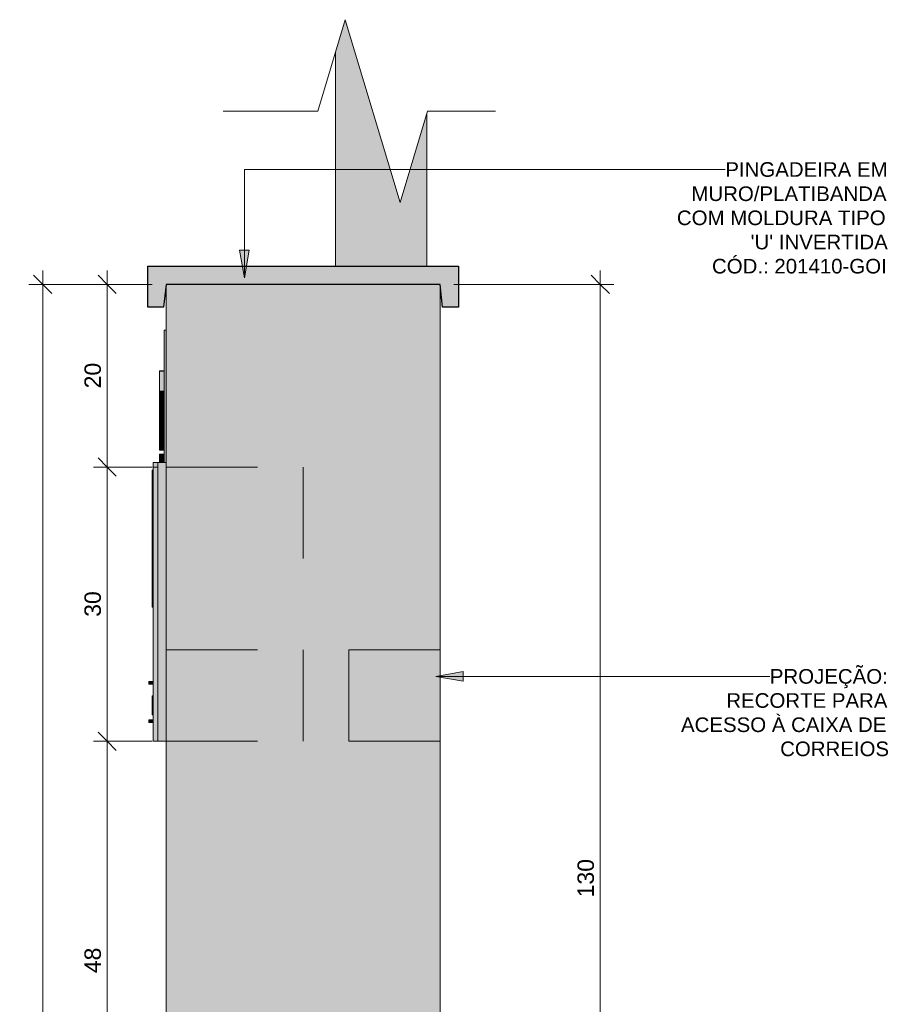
# Model space of a CAD drawing. Header units: metres. Extents: x -18.2 to 3.4, y -18.3 to 10.3.
# Tile 17 of 19: x -16.1 to -15.2, y 0.9 to 1.9. Entities that reach past the tile are written whole.
import ezdxf

# ---------------------------------------------------------------- set-up
doc = ezdxf.new("R2010")
doc.units = ezdxf.units.M
doc.linetypes.add('Projeção', pattern=[0.003969, 0.002381, -0.001587])
for name, color, linetype, lineweight in [('A-ANNO-DIMS', 7, 'Continuous', 9), ('A-ANNO-DIMS-10', 7, 'Continuous', 9), ('A-DETL-GENF', 7, 'Continuous', 5), ('A-FLOR-OVHD', 7, 'Projeção', 5), ('A-GENM', 7, 'Continuous', 5), ('A-ROOF', 7, 'Continuous', 5), ('A-ROOF-PATT', 7, 'Continuous', 5), ('A-WALL', 7, 'Continuous', 5), ('E-ELEC-EQPM', 7, 'Continuous', 5), ('E-ELEC-FIXT', 7, 'Continuous', 5), ('G-ANNO-TEXT', 7, 'Continuous', 9), ('I-FURN', 7, 'Continuous', 5)]:
    doc.layers.add(name, color=color, linetype=linetype, lineweight=lineweight)
doc.layers.add('A-DETL', color=7, linetype='Continuous', lineweight=5, true_color=0x00a600)
doc.styles.add('Arial', font='arial.ttf', dxfattribs={"height": 0.018})
doc.styles.add('Arial_1', font='arial.ttf', dxfattribs={"height": 0.016})
doc.dimstyles.new('Com_linha__ref__contínua__-_Cor_Vermelha_Arial_1_8mm', dxfattribs={"dimscale": 0.3048, "dimtxt": 0.018365, "dimasz": 0.065617, "dimexe": 0.049213, "dimexo": 0.049213, "dimgap": 0.004921, "dimtad": 1, "dimdec": 1, "dimlfac": 100, "dimrnd": 0.1, "dimdsep": 46, "dimtxsty": 'Arial', "dimblk1": 'OBLIQUE', "dimblk2": 'OBLIQUE', "dimsah": 1, "dimcen": 0.09, "dimdle": 0.049213, "dimazin": 0, "dimtfac": 1, "dimtdec": 4, "dimtix": 1, "dimtmove": 0, "dimatfit": 3, "dimfxl": 1, "dimtvp": 1, "dimtolj": 1, "dimtzin": 0, "dimarcsym": 2})

# ---------------------------------------------------------------- blocks, each defined once
blk = doc.blocks.new('MURETA_ - MURETA_-2290289-MURETA_2')
at = {"layer": 'A-WALL', "true_color": 0x5b783c}
blk.add_hatch(color=77, dxfattribs=at).paths.add_polyline_path([(-6.0064, -0.15), (-5.7064, -0.15), (-5.7064, 1.65), (-6.0064, 1.65), (-6.0064, 0.3387)])
at = {"layer": 'A-WALL'}
for p, q in [((-6.0064, 1.65), (-6.0064, -0.15)), ((-5.7064, -0.15), (-5.7064, 1.65))]:
    blk.add_line(p, q, dxfattribs=at)
blk = doc.blocks.new('PINGADEIRA PARA MURETA - PINGADEIRA PARA MURETA-2290573-MURETA_2')
at = {"layer": 'A-ROOF-PATT', "true_color": 0xc0c0c0}
blk.add_hatch(color=9, dxfattribs=at).paths.add_polyline_path([(-6.0264, 1.625), (-6.009, 1.625), (-6.0064, 1.65), (-5.7064, 1.65), (-5.7038, 1.625), (-5.6864, 1.625), (-5.6864, 1.67), (-6.0264, 1.67), (-6.0264, 1.65)])
at = {"layer": 'A-ROOF'}
for p, q in [((-5.6864, 1.67), (-6.0264, 1.67)), ((-6.0264, 1.67), (-6.0264, 1.625)), ((-5.6864, 1.625), (-5.6864, 1.67)), ((-6.009, 1.625), (-6.0064, 1.65)), ((-6.0064, 1.65), (-5.7064, 1.65)), ((-5.7064, 1.65), (-5.7038, 1.625)), ((-6.0264, 1.625), (-6.009, 1.625)), ((-5.7038, 1.625), (-5.6864, 1.625))]:
    blk.add_line(p, q, dxfattribs=at)
blk = doc.blocks.new('Dispositivos elétricos 1 - Dispositivos elétricos 1-2290705-MURETA_2')
at = {"layer": 'E-ELEC-FIXT', "true_color": 0xbdbbb9}
blk.add_hatch(color=9, dxfattribs=at).paths.add_polyline_path([(-5.821, 1.67), (-5.721, 1.67), (-5.721, 1.8367), (-5.7502, 1.7396), (-5.8102, 1.9396), (-5.821, 1.9034), (-5.821, 1.7238)])
at = {"layer": 'E-ELEC-FIXT'}
for p, q in [((-5.821, 1.9034), (-5.821, 1.67)), ((-5.721, 1.67), (-5.721, 1.8367))]:
    blk.add_line(p, q, dxfattribs=at)
blk = doc.blocks.new('Ramal de Entrada Individual_Saida Subterrânea_Medição em Muro - 3_Trifasico-2290771-MURETA_2')
at = {"layer": 'E-ELEC-EQPM', "true_color": 0x505050}
for points in [[(-6.0154, 1.15), (-6.0154, 1.455), (-6.0204, 1.455), (-6.0204, 1.15)], [(-6.0154, 1.15), (-6.0064, 1.15), (-6.0064, 1.455), (-6.0154, 1.455), (-6.0154, 1.1698)], [(-6.0204, 1.4317), (-6.0204, 1.4467), (-6.0214, 1.4467), (-6.0214, 1.4317)], [(-6.0204, 1.3117), (-6.0204, 1.4317), (-6.0214, 1.4317), (-6.0214, 1.3117)], [(-6.0204, 1.2967), (-6.0204, 1.3117), (-6.0214, 1.3117), (-6.0214, 1.2967)], [(-6.0204, 1.2125), (-6.0204, 1.2154), (-6.0254, 1.2154), (-6.0254, 1.2125)], [(-6.0204, 1.1706), (-6.0204, 1.1735), (-6.0254, 1.1735), (-6.0254, 1.1706), (-6.0214, 1.1706)]]:
    blk.add_hatch(color=251, dxfattribs=at).paths.add_polyline_path(points)
at = {"layer": 'E-ELEC-EQPM'}
for p, q in [((-6.0204, 1.455), (-6.0204, 1.45)), ((-6.0064, 1.455), (-6.0204, 1.455)), ((-6.0204, 1.15), (-6.0204, 1.455)), ((-6.0204, 1.455), (-6.0154, 1.455)), ((-6.0154, 1.455), (-6.0154, 1.15)), ((-6.0204, 1.4467), (-6.0214, 1.4467)), ((-6.0214, 1.4467), (-6.0214, 1.4317)), ((-6.0204, 1.45), (-6.0154, 1.45)), ((-6.0154, 1.15), (-6.0154, 1.45)), ((-6.0214, 1.3117), (-6.0214, 1.4317)), ((-6.0214, 1.3117), (-6.0214, 1.2967)), ((-6.0214, 1.2967), (-6.0204, 1.2967)), ((-6.0254, 1.2125), (-6.0254, 1.2154)), ((-6.0204, 1.2154), (-6.0254, 1.2154)), ((-6.0254, 1.2125), (-6.0204, 1.2125)), ((-6.0254, 1.1706), (-6.0254, 1.1735)), ((-6.0204, 1.1735), (-6.0254, 1.1735)), ((-6.0254, 1.1706), (-6.0204, 1.1706)), ((-6.0154, 1.15), (-6.0204, 1.15)), ((-6.0064, 1.15), (-6.0154, 1.15))]:
    blk.add_line(p, q, dxfattribs=at)
blk = doc.blocks.new('PLACA_ENDERECO - PLACA_ENDERECO-2333432-MURETA_2')
at = {"layer": 'I-FURN', "true_color": 0xfffffc}
blk.add_hatch(color=7, dxfattribs=at).paths.add_polyline_path([(-6.0084, 1.455), (-6.0064, 1.455), (-6.0064, 1.6), (-6.0084, 1.6), (-6.0084, 1.4554)])
at = {"layer": 'I-FURN'}
for p in [(-6.0084, 1.455), (-6.0064, 1.6)]:
    blk.add_line(p, (-6.0084, 1.6), dxfattribs=at)
blk = doc.blocks.new('Linha de interrupção - Linha de interrupção-2501385-MURETA_2')
at = {"layer": 'A-DETL-GENF'}
for p, q in [((-5.8402, 1.8396), (-5.8102, 1.9396)), ((-5.8102, 1.9396), (-5.7502, 1.7396)), ((-5.9438, 1.8396), (-5.8402, 1.8396)), ((-5.7502, 1.7396), (-5.7202, 1.8396)), ((-5.7202, 1.8396), (-5.6457, 1.8396))]:
    blk.add_line(p, q, dxfattribs=at)
blk = doc.blocks.new('DIMBLOCK15-MURETA_2')
at = {"layer": 'A-ANNO-DIMS-10', "color": 242, "true_color": 0xbd2b2e}
for p, q in [((-16.0169, 1.15), (-16.0269, 1.16)), ((-16.0169, 1.15), (-16.0319, 1.15)), ((-16.0169, 0.67), (-16.0169, 1.15)), ((-16.0169, 1.15), (-16.0069, 1.14)), ((-16.0169, 1.15), (-15.9675, 1.15)), ((-16.0169, 0.67), (-16.0269, 0.68)), ((-16.0169, 0.67), (-16.0319, 0.67)), ((-16.0169, 0.67), (-16.0069, 0.66)), ((-16.0169, 0.67), (-15.9675, 0.67))]:
    blk.add_line(p, q, dxfattribs=at)
at = {"layer": 'A-ANNO-DIMS-10', "color": 0, "insert": (-16.0418, 0.8962), "char_height": 0.018, "width": 0.033226, "attachment_point": 1, "rotation": 90, "line_spacing_factor": 0.941778, "style": 'Arial'}
blk.add_mtext('48', dxfattribs=at)
blk = doc.blocks.new('_Oblique')
at = {"color": 0, "linetype": 'ByBlock', "lineweight": -2}
blk.add_line((-0.5, -0.5), (0.5, 0.5), dxfattribs=at)
blk = doc.blocks.new('DIMBLOCK16-MURETA_2')
at = {"layer": 'A-ANNO-DIMS-10', "color": 242, "true_color": 0xbd2b2e}
for p, q in [((-16.0169, 1.45), (-16.0269, 1.46)), ((-16.0169, 1.45), (-16.0319, 1.45)), ((-16.0169, 1.15), (-16.0169, 1.45)), ((-16.0169, 1.45), (-16.0069, 1.44)), ((-16.0169, 1.45), (-15.9675, 1.45)), ((-16.0169, 1.15), (-16.0269, 1.16)), ((-16.0169, 1.15), (-16.0319, 1.15)), ((-16.0169, 1.15), (-16.0069, 1.14)), ((-16.0169, 1.15), (-15.9675, 1.15))]:
    blk.add_line(p, q, dxfattribs=at)
at = {"layer": 'A-ANNO-DIMS-10', "color": 0, "insert": (-16.0418, 1.2862), "char_height": 0.018, "width": 0.033226, "attachment_point": 1, "rotation": 90, "line_spacing_factor": 0.941778, "style": 'Arial'}
blk.add_mtext('30', dxfattribs=at)
blk = doc.blocks.new('DIMBLOCK17-MURETA_2')
at = {"layer": 'A-ANNO-DIMS-10', "color": 242, "true_color": 0xbd2b2e}
for p, q in [((-16.0169, 1.65), (-16.0269, 1.66)), ((-16.0169, 1.45), (-16.0169, 1.665)), ((-16.0169, 1.65), (-16.0319, 1.65)), ((-16.0169, 1.65), (-16.0069, 1.64)), ((-16.0169, 1.65), (-15.9675, 1.65)), ((-16.0169, 1.45), (-16.0269, 1.46)), ((-16.0169, 1.45), (-16.0319, 1.45)), ((-16.0169, 1.45), (-16.0069, 1.44)), ((-16.0169, 1.45), (-15.9675, 1.45))]:
    blk.add_line(p, q, dxfattribs=at)
at = {"layer": 'A-ANNO-DIMS-10', "color": 0, "insert": (-16.0418, 1.5362), "char_height": 0.018, "width": 0.033226, "attachment_point": 1, "rotation": 90, "line_spacing_factor": 0.941778, "style": 'Arial'}
blk.add_mtext('20', dxfattribs=at)
blk = doc.blocks.new('DIMBLOCK18-MURETA_2')
at = {"layer": 'A-ANNO-DIMS-10', "color": 242, "true_color": 0xbd2b2e}
for p, q in [((-16.0875, 1.65), (-16.0975, 1.66)), ((-16.0875, -0.165), (-16.0875, 1.665)), ((-16.0875, 1.65), (-16.1025, 1.65)), ((-16.0875, 1.65), (-16.0775, 1.64)), ((-16.0875, 1.65), (-15.9675, 1.65)), ((-16.0875, -0.15), (-16.0975, -0.14)), ((-16.0875, -0.15), (-16.1025, -0.15)), ((-16.0875, -0.15), (-16.0775, -0.16)), ((-16.0875, -0.15), (-15.9675, -0.15))]:
    blk.add_line(p, q, dxfattribs=at)
at = {"layer": 'A-ANNO-DIMS-10', "color": 0, "insert": (-16.1123, 0.7292), "char_height": 0.018, "width": 0.049839, "attachment_point": 1, "rotation": 90, "line_spacing_factor": 0.941778, "style": 'Arial'}
blk.add_mtext('180', dxfattribs=at)
blk = doc.blocks.new('DIMBLOCK20-MURETA_2')
at = {"layer": 'A-ANNO-DIMS-10', "color": 242, "true_color": 0xbd2b2e}
for p, q in [((-15.4773, 1.65), (-15.4873, 1.66)), ((-15.4773, 0.35), (-15.4773, 1.665)), ((-15.4773, 1.65), (-15.6375, 1.65)), ((-15.4773, 1.65), (-15.4673, 1.64)), ((-15.4773, 1.65), (-15.4623, 1.65)), ((-15.4773, 0.35), (-15.4873, 0.36)), ((-15.4773, 0.35), (-15.5665, 0.35)), ((-15.4773, 0.35), (-15.4673, 0.34)), ((-15.4773, 0.35), (-15.4623, 0.35))]:
    blk.add_line(p, q, dxfattribs=at)
at = {"layer": 'A-ANNO-DIMS-10', "color": 0, "insert": (-15.5022, 0.9792), "char_height": 0.018, "width": 0.049839, "attachment_point": 1, "rotation": 90, "line_spacing_factor": 0.941778, "style": 'Arial'}
blk.add_mtext('130', dxfattribs=at)

msp = doc.modelspace()

# ---------------------------------------------------------------- hatches: boundary and pattern name
at = {"layer": 'A-GENM'}
for points in [[(-15.956, 1.5551), (-15.9545, 1.5551), (-15.9545, 1.5555), (-15.9595, 1.5555), (-15.9595, 1.5551)], [(-15.956, 1.5331), (-15.9545, 1.5331), (-15.9545, 1.5551), (-15.9595, 1.5551), (-15.9595, 1.5331)], [(-15.956, 1.53), (-15.9545, 1.53), (-15.9545, 1.5331), (-15.9595, 1.5331), (-15.9595, 1.53)], [(-15.9595, 1.5268), (-15.9545, 1.5268), (-15.9545, 1.53), (-15.9595, 1.53)], [(-15.9545, 1.5249), (-15.9545, 1.5268), (-15.9595, 1.5268), (-15.9595, 1.5249), (-15.956, 1.5249)], [(-15.9545, 1.5246), (-15.9545, 1.5249), (-15.9595, 1.5249), (-15.9595, 1.5246), (-15.956, 1.5246)], [(-15.9545, 1.5215), (-15.9545, 1.5246), (-15.9595, 1.5246), (-15.9595, 1.5215), (-15.956, 1.5215)], [(-15.9545, 1.514), (-15.9545, 1.5215), (-15.9595, 1.5215), (-15.9595, 1.514), (-15.956, 1.514)], [(-15.956, 1.5109), (-15.9545, 1.5109), (-15.9545, 1.514), (-15.9595, 1.514), (-15.9595, 1.5109)], [(-15.9545, 1.5026), (-15.9545, 1.5109), (-15.9595, 1.5109), (-15.9595, 1.5026), (-15.956, 1.5026)], [(-15.956, 1.4995), (-15.9545, 1.4995), (-15.9545, 1.5026), (-15.9595, 1.5026), (-15.9595, 1.4995)], [(-15.9545, 1.4963), (-15.9545, 1.4995), (-15.9595, 1.4995), (-15.9595, 1.4963), (-15.956, 1.4963)], [(-15.9545, 1.4944), (-15.9545, 1.4963), (-15.9595, 1.4963), (-15.9595, 1.4944), (-15.956, 1.4944)], [(-15.9545, 1.4929), (-15.9545, 1.4944), (-15.9595, 1.4944), (-15.9595, 1.4929), (-15.956, 1.4929)], [(-15.956, 1.4882), (-15.9545, 1.4882), (-15.9545, 1.4929), (-15.9595, 1.4929), (-15.9595, 1.4882)], [(-15.9545, 1.4815), (-15.9545, 1.4882), (-15.9595, 1.4882), (-15.9595, 1.4815), (-15.956, 1.4815)], [(-15.9545, 1.4747), (-15.9545, 1.4815), (-15.9595, 1.4815), (-15.9595, 1.4747), (-15.956, 1.4747)], [(-15.9595, 1.4702), (-15.9545, 1.4702), (-15.9545, 1.4747), (-15.9595, 1.4747), (-15.9595, 1.4743)], [(-15.9545, 1.4686), (-15.9545, 1.4702), (-15.9595, 1.4702), (-15.9595, 1.4686), (-15.956, 1.4686)], [(-15.9545, 1.4624), (-15.9545, 1.464), (-15.9595, 1.464), (-15.9595, 1.4624), (-15.956, 1.4624)], [(-15.956, 1.4578), (-15.9545, 1.4578), (-15.9545, 1.4624), (-15.9595, 1.4624), (-15.9595, 1.4578)], [(-15.956, 1.455), (-15.9545, 1.455), (-15.9545, 1.4578), (-15.9595, 1.4578), (-15.9595, 1.455)], [(-15.9665, 1.199), (-15.9665, 1.1997), (-15.9675, 1.1997), (-15.9675, 1.199)], [(-15.9665, 1.1969), (-15.9665, 1.199), (-15.9675, 1.199), (-15.9675, 1.1969)], [(-15.9665, 1.1937), (-15.9665, 1.1969), (-15.9675, 1.1969), (-15.9675, 1.1937)], [(-15.9665, 1.1925), (-15.9665, 1.1937), (-15.9675, 1.1937), (-15.9675, 1.1925)], [(-15.9665, 1.1911), (-15.9665, 1.1925), (-15.9675, 1.1925), (-15.9675, 1.1911)], [(-15.9665, 1.1898), (-15.9665, 1.1911), (-15.9675, 1.1911), (-15.9675, 1.1898)], [(-15.9665, 1.1878), (-15.9665, 1.1898), (-15.9675, 1.1898), (-15.9675, 1.1878)], [(-15.9675, 1.185), (-15.9665, 1.185), (-15.9665, 1.1878), (-15.9675, 1.1878), (-15.9675, 1.1871)], [(-15.9675, 1.182), (-15.9665, 1.182), (-15.9665, 1.185), (-15.9675, 1.185), (-15.9675, 1.1835)], [(-15.9675, 1.1798), (-15.9665, 1.1798), (-15.9665, 1.182), (-15.9675, 1.182), (-15.9675, 1.1802)], [(-15.9665, 1.179), (-15.9665, 1.1798), (-15.9675, 1.1798), (-15.9675, 1.179)]]:
    msp.add_hatch(color=256, dxfattribs=at).paths.add_polyline_path(points)
at = {"layer": 'G-ANNO-TEXT'}
for points in [[(-15.8668, 1.6573), (-15.8615, 1.6873), (-15.8721, 1.6873)], [(-15.6573, 1.221), (-15.6273, 1.2157), (-15.6273, 1.2263)]]:
    msp.add_hatch(color=256, dxfattribs=at).paths.add_polyline_path(points)

# ---------------------------------------------------------------- linework, layer by layer
at = {"layer": 'A-DETL', "color": 7, "lineweight": 25}
for p, q in [((-15.9725, 1.625), (-15.9725, 1.67)), ((-15.9725, 1.67), (-15.6325, 1.67)), ((-15.6325, 1.67), (-15.6325, 1.625)), ((-15.9525, 1.65), (-15.9551, 1.625)), ((-15.6525, 1.65), (-15.9525, 1.65)), ((-15.6499, 1.625), (-15.6525, 1.65)), ((-15.9551, 1.625), (-15.9725, 1.625)), ((-15.6325, 1.625), (-15.6499, 1.625))]:
    msp.add_line(p, q, dxfattribs=at)
at = {"layer": 'A-FLOR-OVHD'}
for p, q in [((-15.9525, 1.45), (-15.8025, 1.45)), ((-15.8025, 1.45), (-15.8025, 1.15)), ((-15.6525, 1.25), (-15.9525, 1.25)), ((-15.7525, 1.15), (-15.7525, 1.25)), ((-15.9525, 1.15), (-15.6525, 1.15))]:
    msp.add_line(p, q, dxfattribs=at)
at = {"layer": 'A-GENM'}
for p, q in [((-15.9595, 1.5551), (-15.9595, 1.5555)), ((-15.9545, 1.5555), (-15.9595, 1.5555)), ((-15.9595, 1.5331), (-15.9595, 1.5551)), ((-15.9545, 1.5551), (-15.9595, 1.5551)), ((-15.9595, 1.53), (-15.9595, 1.5331)), ((-15.9545, 1.5331), (-15.9595, 1.5331)), ((-15.9595, 1.5268), (-15.9595, 1.53)), ((-15.9545, 1.53), (-15.9595, 1.53)), ((-15.9595, 1.5249), (-15.9595, 1.5268)), ((-15.9545, 1.5268), (-15.9595, 1.5268)), ((-15.9545, 1.5249), (-15.9595, 1.5249)), ((-15.9595, 1.5247), (-15.9595, 1.5249)), ((-15.9595, 1.5215), (-15.9595, 1.5246)), ((-15.9545, 1.5246), (-15.9595, 1.5246)), ((-15.9595, 1.514), (-15.9595, 1.5215)), ((-15.9545, 1.5215), (-15.9595, 1.5215)), ((-15.9595, 1.5109), (-15.9595, 1.514)), ((-15.9545, 1.514), (-15.9595, 1.514)), ((-15.9595, 1.5026), (-15.9595, 1.5109)), ((-15.9545, 1.5109), (-15.9595, 1.5109)), ((-15.9595, 1.4995), (-15.9595, 1.5026)), ((-15.9545, 1.5026), (-15.9595, 1.5026)), ((-15.9595, 1.4963), (-15.9595, 1.4995)), ((-15.9595, 1.4995), (-15.9545, 1.4995)), ((-15.9595, 1.4944), (-15.9595, 1.4963)), ((-15.9545, 1.4963), (-15.9595, 1.4963)), ((-15.9595, 1.4929), (-15.9595, 1.4944)), ((-15.9545, 1.4944), (-15.9595, 1.4944)), ((-15.9595, 1.4882), (-15.9595, 1.4929)), ((-15.9545, 1.4929), (-15.9595, 1.4929)), ((-15.9595, 1.4815), (-15.9595, 1.4882)), ((-15.9545, 1.4882), (-15.9595, 1.4882)), ((-15.9595, 1.4747), (-15.9595, 1.4815)), ((-15.9545, 1.4815), (-15.9595, 1.4815)), ((-15.9595, 1.4702), (-15.9595, 1.4747)), ((-15.9545, 1.4747), (-15.9595, 1.4747)), ((-15.9595, 1.4686), (-15.9595, 1.4702)), ((-15.9545, 1.4702), (-15.9595, 1.4702)), ((-15.9545, 1.4686), (-15.9595, 1.4686)), ((-15.9595, 1.4624), (-15.9595, 1.464)), ((-15.9545, 1.464), (-15.9595, 1.464)), ((-15.9595, 1.4578), (-15.9595, 1.4624)), ((-15.9545, 1.4624), (-15.9595, 1.4624)), ((-15.9595, 1.455), (-15.9595, 1.4578)), ((-15.9545, 1.4578), (-15.9595, 1.4578)), ((-15.9675, 1.199), (-15.9675, 1.1997)), ((-15.9665, 1.1997), (-15.9675, 1.1997)), ((-15.9675, 1.1969), (-15.9675, 1.199)), ((-15.9665, 1.199), (-15.9675, 1.199)), ((-15.9675, 1.1937), (-15.9675, 1.1969)), ((-15.9665, 1.1969), (-15.9675, 1.1969)), ((-15.9675, 1.1925), (-15.9675, 1.1937)), ((-15.9665, 1.1937), (-15.9675, 1.1937)), ((-15.9675, 1.1911), (-15.9675, 1.1925)), ((-15.9665, 1.1925), (-15.9675, 1.1925)), ((-15.9675, 1.1898), (-15.9675, 1.1911)), ((-15.9665, 1.1911), (-15.9675, 1.1911)), ((-15.9675, 1.1878), (-15.9675, 1.1898)), ((-15.9665, 1.1898), (-15.9675, 1.1898)), ((-15.9675, 1.185), (-15.9675, 1.1878)), ((-15.9665, 1.1878), (-15.9675, 1.1878)), ((-15.9675, 1.182), (-15.9675, 1.185)), ((-15.9665, 1.185), (-15.9675, 1.185)), ((-15.9675, 1.1798), (-15.9675, 1.182)), ((-15.9665, 1.182), (-15.9675, 1.182)), ((-15.9675, 1.179), (-15.9675, 1.1798)), ((-15.9665, 1.1798), (-15.9675, 1.1798)), ((-15.9665, 1.179), (-15.9675, 1.179))]:
    msp.add_line(p, q, dxfattribs=at)
at = {"layer": 'G-ANNO-TEXT'}
for p, q in [((-15.8668, 1.7757), (-15.4033, 1.7757)), ((-15.8668, 1.6573), (-15.8668, 1.7757)), ((-15.4033, 1.7757), (-15.3404, 1.7757)), ((-15.8615, 1.6873), (-15.8721, 1.6873)), ((-15.8721, 1.6873), (-15.8668, 1.6573)), ((-15.8668, 1.6573), (-15.8615, 1.6873)), ((-15.6273, 1.2263), (-15.6573, 1.221)), ((-15.6573, 1.221), (-15.6273, 1.2157)), ((-15.6573, 1.221), (-15.3889, 1.221)), ((-15.6273, 1.2157), (-15.6273, 1.2263)), ((-15.3889, 1.221), (-15.2917, 1.221))]:
    msp.add_line(p, q, dxfattribs=at)

# ---------------------------------------------------------------- block references
at = {"layer": 'A-DETL-GENF'}
msp.add_blockref('Linha de interrupção - Linha de interrupção-2501385-MURETA_2', (-9.9461, 0), dxfattribs=at)
at = {"layer": 'A-ROOF'}
msp.add_blockref('PINGADEIRA PARA MURETA - PINGADEIRA PARA MURETA-2290573-MURETA_2', (-9.9461, 0), dxfattribs=at)
at = {"layer": 'A-WALL'}
msp.add_blockref('MURETA_ - MURETA_-2290289-MURETA_2', (-9.9461, 0), dxfattribs=at)
at = {"layer": 'E-ELEC-EQPM'}
msp.add_blockref('Ramal de Entrada Individual_Saida Subterrânea_Medição em Muro - 3_Trifasico-2290771-MURETA_2', (-9.9461, 0), dxfattribs=at)
at = {"layer": 'E-ELEC-FIXT'}
msp.add_blockref('Dispositivos elétricos 1 - Dispositivos elétricos 1-2290705-MURETA_2', (-9.9461, 0), dxfattribs=at)
at = {"layer": 'I-FURN'}
msp.add_blockref('PLACA_ENDERECO - PLACA_ENDERECO-2333432-MURETA_2', (-9.9461, 0), dxfattribs=at)

# ---------------------------------------------------------------- texts
at = {"layer": 'G-ANNO-TEXT', "char_height": 0.016, "attachment_point": 1, "style": 'Arial_1'}
for s, insert, width in [('PINGADEIRA EM ', (-15.3404, 1.7837), 0.219662), ('MURO/PLATIBANDA ', (-15.3775, 1.7572), 0.264557), ('COM MOLDURA TIPO ', (-15.3934, 1.7308), 0.283797), ("'U' INVERTIDA", (-15.3127, 1.7043), 0.185992), ('CÓD.: 201410-GOI', (-15.355, 1.6779), 0.237299), ('PROJEÇÃO: ', (-15.2917, 1.229), 0.161139), ('RECORTE PARA ', (-15.3393, 1.2026), 0.218861), ('ACESSO À CAIXA DE ', (-15.3889, 1.1761), 0.278987), ('CORREIOS', (-15.2804, 1.1497), 0.14751)]:
    msp.add_mtext(s, dxfattribs=dict(at, insert=insert, width=width))

# ---------------------------------------------------------------- dimensions: what is measured, and where the dimension line sits
at = {"layer": 'A-ANNO-DIMS', "color": 242, "true_color": 0xbd2b2e}
for base, p1, p2, override, picture, middle in [((-16.0875, 1.65), (-15.9525, -0.15), (-15.9525, 1.65), {"dimpost": '<>', "dimfxl": 1.8}, 'DIMBLOCK18-MURETA_2', (-16.0982, 0.75)), ((-16.0169, 1.65), (-15.9525, 1.45), (-15.9525, 1.65), {"dimpost": '<>', "dimfxl": 0.2}, 'DIMBLOCK17-MURETA_2', (-16.0276, 1.55)), ((-15.4773, 1.65), (-15.5815, 0.35), (-15.6525, 1.65), {"dimpost": '<>', "dimfxl": 1.301939}, 'DIMBLOCK20-MURETA_2', (-15.488, 1)), ((-16.0169, 1.45), (-15.9525, 1.15), (-15.9525, 1.45), {"dimpost": '<>', "dimfxl": 0.3}, 'DIMBLOCK16-MURETA_2', (-16.0276, 1.3)), ((-16.0169, 1.15), (-15.9525, 0.67), (-15.9525, 1.15), {"dimpost": '<>', "dimfxl": 0.48}, 'DIMBLOCK15-MURETA_2', (-16.0276, 0.91))]:
    dim = msp.add_linear_dim(base=base, p1=p1, p2=p2, angle=90, dimstyle='Com_linha__ref__contínua__-_Cor_Vermelha_Arial_1_8mm', override=override, dxfattribs=at)
    dim.commit()
    dim.dimension.update_dxf_attribs({"geometry": picture, "text_midpoint": middle})

doc.saveas('drawing.dxf')
